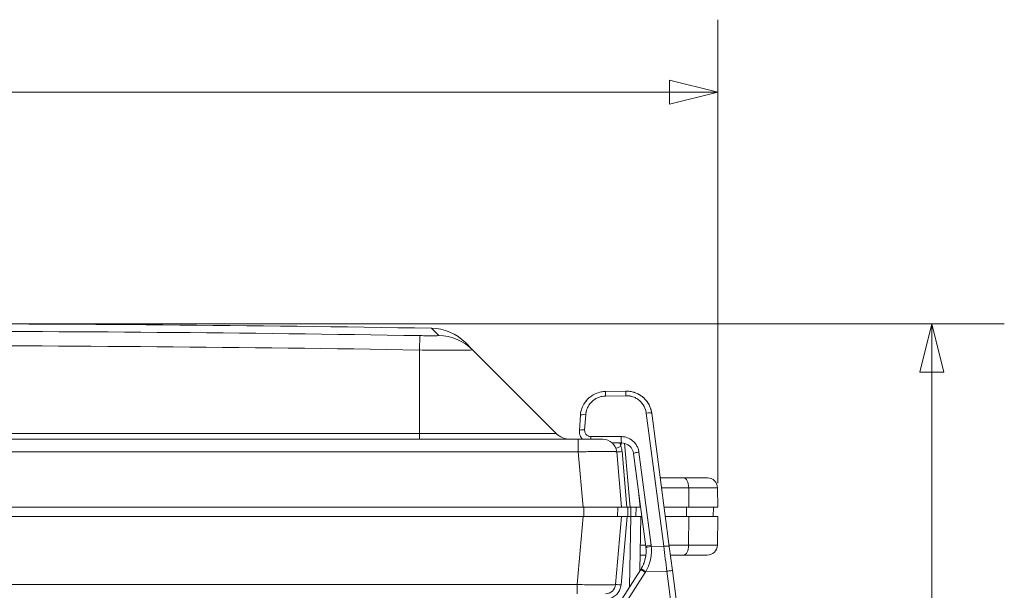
# Model space of a CAD drawing. Header units: inches. Extents: x 0.3 to 84.8, y 1.5 to 53.5.
# Tile 32 of 107: x 34.5 to 40.9, y 12.4 to 16.1. Entities that reach past the tile are written whole.
import ezdxf

# ---------------------------------------------------------------- set-up
doc = ezdxf.new("R2010")
doc.units = ezdxf.units.IN
doc.header["$LTSCALE"] = 2.5
doc.header["$MEASUREMENT"] = 0
for name, color, linetype, lineweight in [('Dimension (ANSI)', 7, 'Continuous', 9), ('Visible (ANSI)', 7, 'Continuous', 18), ('Visible Narrow (ANSI)', 7, 'Continuous', 5)]:
    doc.layers.add(name, color=color, linetype=linetype, lineweight=lineweight)
doc.styles.add('Note Text (ANSI)', font='arial.ttf')
doc.dimstyles.new('.XX', dxfattribs={"dimscale": 2.5, "dimtxt": 0.095, "dimasz": 0.125, "dimexe": 0.1875, "dimexo": 0.0625, "dimgap": 0.0625, "dimtad": 0, "dimtih": 1, "dimtoh": 1, "dimrnd": 1e-08, "dimzin": 0, "dimdsep": 46, "dimtxsty": 'Note Text (ANSI)', "dimblk": 'Filled-1', "dimcen": 0.09, "dimdle": 0.45, "dimclrd": 256, "dimclre": 256, "dimclrt": 256, "dimadec": 0, "dimazin": 1, "dimtfac": 1.263158, "dimtofl": 0, "dimtmove": 0, "dimatfit": 3, "dimfxl": 1, "dimtolj": 1, "dimtzin": 4, "dimlwd": -1, "dimlwe": -1, "dimarcsym": 0})

# ---------------------------------------------------------------- blocks, each defined once
blk = doc.blocks.new('Filled-1')
at = {"color": 0}
for p, q in [((0, 0), (-1, 0.25)), ((-1, 0.25), (-1, -0.25)), ((-1, 0), (0, 0)), ((-1, -0.25), (0, 0))]:
    blk.add_line(p, q, dxfattribs=at)
at = {"color": 0, "flags": 128}
blk.add_lwpolyline([(-1, -0.25), (0, 0), (-1, 0.25), (-1, -0.25)], dxfattribs=at)
at = {"color": 0}
blk.add_solid([(-1, -0.25), (0, 0), (-1, 0.25), (-1, -0.25)], dxfattribs=at)
blk = doc.blocks.new('*D58')
at = {"layer": 'Defpoints', "color": 0, "transparency": 16777216}
for p in [(33.6872, 14.0924), (40.3962, 14.0924), (37.7087, 8.2049)]:
    blk.add_point(p, dxfattribs=at)
at = {"layer": 'Dimension (ANSI)', "transparency": 16777216}
for p, q in [((33.8435, 14.0924), (40.8649, 14.0924)), ((40.3962, 13.7799), (40.3962, 11.4262)), ((40.3962, 8.5174), (40.3962, 10.8712)), ((37.8649, 8.2049), (40.8649, 8.2049))]:
    blk.add_line(p, q, dxfattribs=at)
at = {"layer": 'Dimension (ANSI)', "transparency": 16777216, "xscale": 0.3125, "yscale": 0.3125, "zscale": 0.3125}
for p, rotation in [((40.3962, 14.0924), 90), ((40.3962, 8.2049), 270)]:
    blk.add_blockref('Filled-1', p, dxfattribs=dict(at, rotation=rotation))
at = {"layer": 'Dimension (ANSI)', "transparency": 16777216, "insert": (40.0875, 11.27), "char_height": 0.2375, "attachment_point": 1, "style": 'Note Text (ANSI)'}
blk.add_mtext('\\A1;5.89', dxfattribs=at)
blk = doc.blocks.new('*D59')
at = {"layer": 'Defpoints', "color": 0, "transparency": 16777216}
for p in [(28.336, 15.5924), (39.0122, 12.9049), (28.336, 12.6887)]:
    blk.add_point(p, dxfattribs=at)
at = {"layer": 'Dimension (ANSI)', "transparency": 16777216}
for p, q in [((28.336, 12.8449), (28.336, 16.0612)), ((39.0122, 13.0612), (39.0122, 16.0612)), ((28.6485, 15.5924), (33.128, 15.5924)), ((38.6997, 15.5924), (34.2201, 15.5924))]:
    blk.add_line(p, q, dxfattribs=at)
at = {"layer": 'Dimension (ANSI)', "transparency": 16777216, "xscale": 0.3125, "yscale": 0.3125, "zscale": 0.3125, "rotation": 180}
blk.add_blockref('Filled-1', (28.336, 15.5924), dxfattribs=at)
at = {"layer": 'Dimension (ANSI)', "transparency": 16777216, "xscale": 0.3125, "yscale": 0.3125, "zscale": 0.3125}
blk.add_blockref('Filled-1', (39.0122, 15.5924), dxfattribs=at)
at = {"layer": 'Dimension (ANSI)', "transparency": 16777216, "insert": (33.2843, 15.7137), "char_height": 0.2375, "attachment_point": 1, "style": 'Note Text (ANSI)'}
blk.add_mtext('\\A1;10.68', dxfattribs=at)

msp = doc.modelspace()

# ---------------------------------------------------------------- linework, layer by layer
at = {"layer": 'Visible (ANSI)'}
for p, q in [((37.4264, 13.9233), (37.3792, 13.9704)), ((37.9667, 13.383), (37.4264, 13.9233)), ((38.2855, 13.654), (38.4183, 13.6562)), ((38.1167, 13.4017), (38.1237, 13.5007)), ((38.5847, 13.5127), (38.6975, 12.6511)), ((38.1091, 13.3449), (29.2653, 13.3449)), ((38.1488, 13.3449), (38.1877, 13.3449)), ((38.2478, 13.3449), (38.1877, 13.3449)), ((38.2478, 13.3449), (38.2635, 13.3449)), ((38.3883, 13.3213), (38.3293, 13.3213)), ((38.3582, 13.2628), (38.3895, 12.9049)), ((38.5465, 12.649), (38.4676, 13.2516)), ((38.3625, 13.2129), (38.3625, 13.2129)), ((38.3626, 13.2128), (38.3626, 13.2128)), ((38.6394, 13.0949), (38.7911, 13.0949)), ((38.945, 13.0949), (38.7911, 13.0949)), ((39.01, 13.0311), (39.0122, 12.9049)), ((38.5023, 12.9869), (38.5095, 12.9049)), ((38.1404, 12.9049), (29.234, 12.9049)), ((38.1404, 12.9049), (38.3895, 12.9049)), ((38.3647, 12.9049), (38.3626, 12.8449)), ((38.3895, 12.9049), (38.4245, 12.9049)), ((38.4444, 12.9049), (38.4245, 12.9049)), ((38.4444, 12.9049), (38.5095, 12.9049)), ((38.4847, 12.9049), (38.4826, 12.8449)), ((38.513, 12.9049), (38.5095, 12.9049)), ((38.8247, 12.9049), (38.6643, 12.9049)), ((38.8247, 12.9049), (39.0122, 12.9049)), ((38.9811, 12.8449), (38.9832, 12.9049)), ((29.2338, 12.8449), (38.1407, 12.8449)), ((38.3897, 12.8449), (38.1407, 12.8449)), ((38.3512, 12.4043), (38.3897, 12.8449)), ((38.3897, 12.8449), (38.4248, 12.8449)), ((38.4497, 12.8449), (38.4248, 12.8449)), ((38.5147, 12.8449), (38.4497, 12.8449)), ((38.5147, 12.8449), (38.5086, 12.4934)), ((38.5147, 12.8449), (38.5209, 12.8449)), ((38.6721, 12.8449), (38.8247, 12.8449)), ((39.0122, 12.8449), (38.8247, 12.8449)), ((39.009, 12.6588), (39.0122, 12.8449)), ((38.718, 12.4949), (38.6975, 12.6511)), ((38.5469, 12.5949), (38.5104, 12.5949)), ((38.5811, 12.5949), (38.5811, 12.5949)), ((38.7906, 12.5949), (38.7049, 12.5949)), ((38.7906, 12.5949), (38.944, 12.5949)), ((38.113, 11.8734), (38.5137, 12.5014)), ((38.718, 12.4949), (38.7963, 11.8969))]:
    msp.add_line(p, q, dxfattribs=at)
for centre, radius, start, end in [((33.6872, -194.4584), 208.5508, 89.045962, 90.954038), ((37.1544, 13.7456), 0.318, 45, 89.04596), ((38.0586, 13.4749), 0.13, 225, 270), ((38.2685, 13.2549), 0.09, 5.03468, 89.99609), ((38.945, 13.0299), 0.065, 1.00002, 90), ((38.944, 12.6599), 0.065, 270, 358.99999), ((38.2864, 12.4099), 0.065, 270, 355)]:
    msp.add_arc(centre, radius, start, end, dxfattribs=at)
for centre, major_axis, ratio, start_param, end_param in [((38.2883, 13.489), (-0.1005, 0.1309), 0.999999, 6.189822, 6.276904), ((38.2883, 13.489), (-0.1005, 0.1309), 0.999999, 5.810595, 6.056911), ((38.2883, 13.489), (-0.1005, 0.1309), 0.999999, 0.289319, 0.38736), ((38.2883, 13.489), (-0.1005, 0.1309), 0.999999, 0.098825, 0.189262), ((38.1586, 13.4982), (-0.0349, 0.0025), 0.158766, 6.283167, 6.283184), ((38.2883, 13.489), (-0.1005, 0.1309), 0.999999, 0.503311, 0.772135), ((38.3883, 13.2413), (0.0599, -0.0529), 0.999487, 0.85334, 2.293956), ((38.3196, 12.6193), (0.2271, 0.0285), 0.982444, 6.25569, 6.288423), ((38.3562, 12.6026), (-0.1065, -0.1733), 0.920573, 1.552448, 1.556111)]:
    msp.add_ellipse(centre, major_axis=major_axis, ratio=ratio, start_param=start_param, end_param=end_param, dxfattribs=at)
for points in [[(38.2004, 13.6287), (38.2066, 13.6326), (38.213, 13.6361), (38.2197, 13.6391)], [(38.2583, 13.6513), (38.2673, 13.6529), (38.2764, 13.6539), (38.2855, 13.654)], [(38.4183, 13.6562), (38.4298, 13.6564), (38.4413, 13.6554), (38.4525, 13.6532)], [(38.4525, 13.6532), (38.4564, 13.6525), (38.4602, 13.6516), (38.4641, 13.6506)], [(38.4641, 13.6506), (38.4822, 13.6457), (38.4997, 13.6375), (38.5151, 13.6269)], [(38.1371, 13.5552), (38.1397, 13.561), (38.1426, 13.5667), (38.1458, 13.5722)], [(38.1546, 13.5858), (38.1578, 13.5902), (38.1613, 13.5945), (38.1649, 13.5987)], [(38.1547, 13.5859), (38.164, 13.5987), (38.1752, 13.6102), (38.1877, 13.6199)], [(38.1753, 13.6093), (38.1796, 13.6133), (38.184, 13.617), (38.1886, 13.6205)], [(38.1237, 13.5007), (38.124, 13.5047), (38.1244, 13.5087), (38.125, 13.5127)], [(38.5705, 13.5614), (38.5777, 13.546), (38.5825, 13.5294), (38.5847, 13.5127)]]:
    msp.add_open_spline(points, degree=3, dxfattribs=at)
for points, knots in [([(38.4674, 13.6496), (38.4685, 13.6493), (38.4696, 13.649), (38.4873, 13.6434), (38.5033, 13.6354), (38.5258, 13.6192), (38.5336, 13.6124), (38.5408, 13.6049)], [0.1255812, 0.1255812, 0.1255812, 0.1255812, 0.1346005, 0.1346005, 0.2672939, 0.2672939, 0.3465506, 0.3465506, 0.3465506, 0.3465506]), ([(38.5151, 13.6269), (38.5244, 13.6204), (38.5419, 13.6054), (38.5596, 13.5823), (38.5679, 13.5668), (38.5705, 13.5614)], [0.4297826, 0.4297826, 0.4297826, 0.4297826, 0.5714286, 0.7142857, 0.7895028, 0.7895028, 0.7895028, 0.7895028]), ([(38.5533, 13.59), (38.5641, 13.5756), (38.5725, 13.5592), (38.5812, 13.5326), (38.5834, 13.5227), (38.5847, 13.5127)], [0, 0, 0, 0, 0.1376623, 0.1376623, 0.2151115, 0.2151115, 0.2151115, 0.2151115]), ([(38.1185, 13.379), (38.1181, 13.3807), (38.1166, 13.3882), (38.1163, 13.3958), (38.1167, 13.4017)], [0.8150555, 0.8150555, 0.8150555, 0.8150555, 0.8571429, 1, 1, 1, 1]), ([(38.1309, 13.3522), (38.1262, 13.3587), (38.1224, 13.3661), (38.1194, 13.3755), (38.1189, 13.3773), (38.1185, 13.379)], [0, 0, 0, 0, 0.06180297, 0.06180297, 0.07568981, 0.07568981, 0.07568981, 0.07568981]), ([(38.1488, 13.3449), (38.1446, 13.3449), (38.1405, 13.3449), (38.1363, 13.3449), (38.1273, 13.3449), (38.1183, 13.3449), (38.1091, 13.3449)], [0.8333333, 0.8333333, 0.8333333, 0.8333333, 0.8857498, 0.8857498, 0.8857498, 1, 1, 1, 1]), ([(38.1369, 13.3449), (38.1348, 13.3472), (38.1328, 13.3496), (38.131, 13.3521), (38.1309, 13.3522)], [0.49685729, 0.49685729, 0.49685729, 0.49685729, 0.57142857, 0.57316966, 0.57316966, 0.57316966, 0.57316966]), ([(38.2685, 13.3449), (38.2685, 13.3449), (38.2679, 13.3449), (38.2665, 13.3449), (38.2657, 13.3449), (38.2647, 13.3449), (38.2635, 13.3449)], [0, 0, 0, 0, 0.1070686, 0.1070686, 0.1070686, 0.1666667, 0.1666667, 0.1666667, 0.1666667]), ([(38.5167, 12.5062), (38.5227, 12.5162), (38.5279, 12.5267), (38.5367, 12.5485), (38.5403, 12.5598), (38.5455, 12.5828), (38.5472, 12.5945), (38.5487, 12.618), (38.5485, 12.6299), (38.5474, 12.6416)], [0, 0, 0, 0, 0.25, 0.25, 0.5, 0.5, 0.75, 0.75, 1, 1, 1, 1]), ([(38.541, 12.5635), (38.5466, 12.5846), (38.5489, 12.6057), (38.5482, 12.6315), (38.5479, 12.6366), (38.5474, 12.6416)], [0, 0, 0, 0, 0.18279, 0.18279, 0.2281114, 0.2281114, 0.2281114, 0.2281114]), ([(38.5137, 12.5014), (38.5204, 12.5119), (38.5261, 12.5228), (38.5322, 12.5371), (38.5336, 12.5406), (38.5349, 12.5441)], [0, 0, 0, 0, 0.0948112, 0.0948112, 0.1252617, 0.1252617, 0.1252617, 0.1252617]), ([(38.5141, 12.5021), (38.5143, 12.5023), (38.5145, 12.5026), (38.5148, 12.5032), (38.515, 12.5034), (38.5153, 12.504), (38.5155, 12.5043), (38.5158, 12.5048), (38.516, 12.5051), (38.5163, 12.5056), (38.5165, 12.5059), (38.5167, 12.5062)], [4.13100516, 4.13100516, 4.13100516, 4.13100516, 4.13537171, 4.13537171, 4.13973826, 4.13973826, 4.14410481, 4.14410481, 4.14847136, 4.14847136, 4.15283791, 4.15283791, 4.15283791, 4.15283791])]:
    msp.add_open_spline(points, degree=3, knots=knots, dxfattribs=at)
at = {"layer": 'Visible Narrow (ANSI)'}
for p, q in [((37.2069, 14.0163), (37.1597, 14.0635)), ((37.0817, 13.383), (37.0817, 13.9227)), ((38.2854, 13.6246), (38.4182, 13.6269)), ((38.1509, 13.4048), (38.1579, 13.5038)), ((38.5493, 13.5138), (38.6621, 12.6522)), ((30.2927, 13.383), (37.0817, 13.383)), ((37.0817, 13.3449), (37.0817, 13.383)), ((37.9667, 13.383), (37.0817, 13.383)), ((38.1091, 13.3449), (38.1091, 13.2628)), ((38.3877, 13.3619), (38.1908, 13.362)), ((38.3856, 13.2974), (38.3878, 13.3213)), ((38.3915, 13.3618), (38.3915, 13.3618)), ((38.4042, 13.3607), (38.4042, 13.3607)), ((38.4079, 13.3188), (38.4444, 12.9049)), ((38.1091, 13.2628), (29.2653, 13.2628)), ((38.1091, 13.2628), (38.1404, 12.9049)), ((38.393, 13.2646), (38.4245, 12.9049)), ((38.5805, 12.6591), (38.5016, 13.2618)), ((38.6478, 13.0311), (38.8236, 13.0311)), ((39.01, 13.0311), (38.8236, 13.0311)), ((38.8247, 12.9049), (38.8236, 13.0311)), ((38.1457, 12.9049), (38.1457, 12.8449)), ((38.4298, 12.9049), (38.4298, 12.8449)), ((38.4497, 12.9049), (38.4497, 12.8449)), ((38.8102, 12.9049), (38.8092, 12.8449)), ((38.1021, 12.4043), (38.1407, 12.8449)), ((38.4248, 12.8449), (38.386, 12.4018)), ((38.4497, 12.8449), (38.4418, 12.3887)), ((38.8247, 12.8449), (38.8231, 12.6588)), ((38.5452, 12.6588), (38.5115, 12.6588)), ((38.6621, 12.6522), (38.5815, 12.6506)), ((38.8231, 12.6588), (38.6965, 12.6588)), ((38.8231, 12.6588), (39.009, 12.6588)), ((38.3651, 12.5636), (38.3651, 12.5636)), ((38.1127, 11.8088), (38.5426, 12.4826)), ((38.6827, 12.4904), (38.546, 12.4881)), ((38.6827, 12.4904), (38.761, 11.8923)), ((29.2723, 12.4043), (38.1021, 12.4043))]:
    msp.add_line(p, q, dxfattribs=at)
for centre, major_axis, ratio, start_param, end_param in [((33.6872, -87.9604), (-144.2561, 0), 0.707107, 4.68882, 4.735958), ((37.0817, 13.6978), (0.0053, 0.318), 0.016664, 0.021687, 0.785537), ((37.2016, 13.6984), (0.2249, 0.2249), 0.999539, 0, 0.768746), ((33.6872, -87.898), (-144.0361, 0), 0.707107, 4.68882, 4.735958), ((38.2861, 13.619), (-0.0006, 0.035), 0.017683, 0, 1.409274), ((38.4189, 13.6212), (-0.0006, 0.035), 0.017683, 6.283183, 7.692445), ((38.1586, 13.4982), (-0.0349, 0.0025), 0.158766, 4.743807, 6.283168), ((38.55, 13.5081), (0.0347, 0.0045), 0.161763, 0.000023, 1.569931), ((38.1516, 13.3992), (-0.0349, 0.0025), 0.158766, 4.743797, 6.283185), ((38.1915, 13.3564), (0, 0.035), 0.020522, 1.409614, 1.904284), ((38.3884, 13.3563), (0, -0.035), 0.020522, 4.5512, 6.283185), ((38.3856, 13.2986), (-0.0328, -0.0122), 0.0327, 0, 1.55862), ((38.393, 13.2658), (-0.0349, -0.0031), 0.034767, 0, 1.567755), ((38.3175, 13.2646), (0.021, -0.0946), 0.77253, 1.40115, 1.74991), ((38.5023, 13.2562), (-0.0347, -0.0045), 0.161763, 4.711496, 6.283184), ((38.7911, 13.0299), (0, 0.065), 0.5, 4.729842, 6.283191), ((38.5812, 12.6535), (-0.0347, -0.0045), 0.161763, 4.711524, 6.283185), ((38.5822, 12.645), (-0.0348, -0.0034), 0.161703, 4.716933, 6.283185), ((38.3199, 12.625), (0.2608, 0.0327), 0.986829, 6.255434, 6.288436), ((38.6628, 12.6466), (0.0347, 0.0045), 0.161763, 0, 1.569931), ((38.6829, 12.4885), (0.1285, -1.0123), 0.000015, 4.549918, 4.710486), ((38.7906, 12.6599), (0, -0.065), 0.5, 6.283181, 7.836528), ((38.5432, 12.4826), (-0.0295, 0.0188), 0.009634, 0, 1.556243), ((38.5466, 12.4881), (-0.03, 0.0181), 0.009263, 0.000004, 1.556015), ((38.3458, 12.6088), (-0.1262, -0.2095), 0.955715, 1.543691, 1.570061), ((38.6833, 12.4904), (0.0347, 0.0045), 0.001976, 0, 1.588138), ((38.1021, 12.4099), (0, -0.065), 0.00001, 0.000113, 1.48353), ((38.386, 12.4012), (-0.0349, 0.0031), 0.017386, 4.713923, 6.283186)]:
    msp.add_ellipse(centre, major_axis=major_axis, ratio=ratio, start_param=start_param, end_param=end_param, dxfattribs=at)
for points, knots in [([(37.2069, 14.0163), (37.2071, 14.0161), (37.2065, 14.016), (37.2053, 14.0158), (37.2051, 14.0158), (37.2048, 14.0158), (37.2044, 14.0158), (37.2028, 14.0156), (37.2003, 14.0155), (37.1971, 14.0154), (37.1967, 14.0154), (37.1963, 14.0154), (37.1959, 14.0154), (37.1922, 14.0153), (37.1877, 14.0152), (37.1824, 14.0151), (37.1821, 14.0151), (37.1819, 14.0151), (37.1816, 14.0151), (37.176, 14.015), (37.1696, 14.015), (37.1625, 14.015), (37.1623, 14.015), (37.1622, 14.015), (37.162, 14.015), (37.155, 14.015), (37.1475, 14.015), (37.1395, 14.0151), (37.1387, 14.0151), (37.138, 14.0151), (37.1372, 14.0151), (37.1297, 14.0151), (37.1218, 14.0152), (37.1138, 14.0153), (37.1124, 14.0153), (37.111, 14.0153), (37.1096, 14.0154), (37.1021, 14.0155), (37.0946, 14.0156), (37.0869, 14.0157)], [0, 0, 0, 0, 0.117283, 0.117283, 0.117283, 0.142857, 0.142857, 0.142857, 0.269977, 0.269977, 0.269977, 0.285714, 0.285714, 0.285714, 0.42238, 0.42238, 0.42238, 0.428571, 0.428571, 0.428571, 0.571429, 0.571429, 0.571429, 0.574787, 0.574787, 0.574787, 0.714286, 0.714286, 0.714286, 0.727188, 0.727188, 0.727188, 0.857143, 0.857143, 0.857143, 0.879838, 0.879838, 0.879838, 1, 1, 1, 1]), ([(37.4264, 13.9233), (37.4266, 13.9231), (37.4211, 13.9227), (37.3957, 13.9223), (37.3543, 13.9221), (37.2992, 13.922), (37.2331, 13.922), (37.1593, 13.9223), (37.1076, 13.9225), (37.0817, 13.9227)], [0, 0, 0, 0, 0.1428571, 0.2857143, 0.4285714, 0.5714286, 0.7142857, 0.8571429, 1, 1, 1, 1]), ([(38.1579, 13.5038), (38.1584, 13.511), (38.1595, 13.5181), (38.1611, 13.525), (38.1614, 13.5259), (38.1616, 13.5268), (38.1618, 13.5277), (38.1637, 13.5349), (38.1663, 13.542), (38.1694, 13.5488), (38.1696, 13.5494), (38.1699, 13.55), (38.1702, 13.5505), (38.1735, 13.5576), (38.1775, 13.5643), (38.182, 13.5706), (38.1822, 13.5709), (38.1824, 13.5711), (38.1826, 13.5714), (38.1874, 13.5779), (38.1928, 13.584), (38.1987, 13.5895), (38.2046, 13.5951), (38.2111, 13.6001), (38.2179, 13.6044), (38.2182, 13.6046), (38.2184, 13.6047), (38.2187, 13.6049), (38.2253, 13.609), (38.2322, 13.6125), (38.2394, 13.6154), (38.24, 13.6156), (38.2405, 13.6158), (38.2411, 13.6161), (38.248, 13.6187), (38.2551, 13.6207), (38.2622, 13.6222), (38.2631, 13.6223), (38.264, 13.6225), (38.2648, 13.6227), (38.2717, 13.6239), (38.2785, 13.6245), (38.2854, 13.6246)], [0, 0, 0, 0, 0.110332, 0.110332, 0.110332, 0.125, 0.125, 0.125, 0.240184, 0.240184, 0.240184, 0.25, 0.25, 0.25, 0.369942, 0.369942, 0.369942, 0.375, 0.375, 0.375, 0.499706, 0.499706, 0.499706, 0.625, 0.625, 0.625, 0.629463, 0.629463, 0.629463, 0.75, 0.75, 0.75, 0.759217, 0.759217, 0.759217, 0.875, 0.875, 0.875, 0.889079, 0.889079, 0.889079, 1, 1, 1, 1]), ([(38.4182, 13.6269), (38.4263, 13.627), (38.4342, 13.6264), (38.442, 13.6251), (38.4429, 13.6249), (38.4439, 13.6247), (38.4448, 13.6246), (38.4529, 13.623), (38.4611, 13.6206), (38.4689, 13.6175), (38.4694, 13.6173), (38.47, 13.617), (38.4705, 13.6168), (38.4786, 13.6134), (38.4864, 13.6092), (38.4937, 13.6043), (38.4939, 13.6041), (38.4941, 13.604), (38.4943, 13.6039), (38.5017, 13.5987), (38.5086, 13.5928), (38.5148, 13.5862), (38.5211, 13.5797), (38.5266, 13.5724), (38.5313, 13.5647), (38.5316, 13.5643), (38.5318, 13.5639), (38.532, 13.5635), (38.5364, 13.5561), (38.5401, 13.5482), (38.543, 13.5402), (38.5433, 13.5394), (38.5435, 13.5386), (38.5438, 13.5379), (38.5464, 13.5301), (38.5482, 13.5221), (38.5493, 13.5138)], [0, 0, 0, 0, 0.1280626, 0.1280626, 0.1280626, 0.1428571, 0.1428571, 0.1428571, 0.2764891, 0.2764891, 0.2764891, 0.2857143, 0.2857143, 0.2857143, 0.4247922, 0.4247922, 0.4247922, 0.4285714, 0.4285714, 0.4285714, 0.5714286, 0.5714286, 0.5714286, 0.7142857, 0.7142857, 0.7142857, 0.7214062, 0.7214062, 0.7214062, 0.8571429, 0.8571429, 0.8571429, 0.8698068, 0.8698068, 0.8698068, 1, 1, 1, 1]), ([(38.1908, 13.362), (38.1882, 13.362), (38.1856, 13.3623), (38.1831, 13.3628), (38.1826, 13.3629), (38.182, 13.363), (38.1815, 13.3631), (38.1788, 13.3638), (38.1762, 13.3647), (38.1736, 13.3659), (38.1733, 13.366), (38.173, 13.3662), (38.1727, 13.3663), (38.17, 13.3677), (38.1675, 13.3693), (38.1652, 13.3713), (38.1627, 13.3734), (38.1605, 13.3757), (38.1585, 13.3784), (38.1567, 13.3809), (38.1551, 13.3836), (38.1539, 13.3865), (38.1538, 13.3868), (38.1537, 13.3871), (38.1535, 13.3874), (38.1525, 13.39), (38.1518, 13.3928), (38.1513, 13.3955), (38.1512, 13.3961), (38.1511, 13.3966), (38.1511, 13.3972), (38.1508, 13.3997), (38.1507, 13.4022), (38.1509, 13.4048)], [0.0000002, 0.0000002, 0.0000002, 0.0000002, 0.1169068, 0.1169068, 0.1169068, 0.1428573, 0.1428573, 0.1428573, 0.2701729, 0.2701729, 0.2701729, 0.2857144, 0.2857144, 0.2857144, 0.4232083, 0.4232083, 0.4232083, 0.5714286, 0.5714286, 0.5714286, 0.7142858, 0.7142858, 0.7142858, 0.7292535, 0.7292535, 0.7292535, 0.8571429, 0.8571429, 0.8571429, 0.8825888, 0.8825888, 0.8825888, 1, 1, 1, 1]), ([(38.3784, 13.3213), (38.3788, 13.3203), (38.3792, 13.3193), (38.3795, 13.3184), (38.3798, 13.3175), (38.3801, 13.3167), (38.3805, 13.3158), (38.3823, 13.3107), (38.3839, 13.3051), (38.3853, 13.2991), (38.3854, 13.2985), (38.3855, 13.298), (38.3856, 13.2974)], [0.8974417, 0.8974417, 0.8974417, 0.8974417, 0.9113609, 0.9113609, 0.9113609, 0.9230769, 0.9230769, 0.9230769, 0.9936524, 0.9936524, 0.9936524, 1, 1, 1, 1]), ([(38.3582, 13.2628), (38.3581, 13.2632), (38.3571, 13.2636), (38.3549, 13.2639), (38.3536, 13.2641), (38.352, 13.2643), (38.3501, 13.2645), (38.3457, 13.2649), (38.3395, 13.2652), (38.3314, 13.2654), (38.3295, 13.2655), (38.3275, 13.2656), (38.3254, 13.2656), (38.3147, 13.2659), (38.3014, 13.266), (38.2859, 13.266), (38.2856, 13.266), (38.2853, 13.266), (38.285, 13.266), (38.2691, 13.266), (38.2511, 13.2659), (38.2319, 13.2656), (38.229, 13.2656), (38.2262, 13.2655), (38.2233, 13.2655), (38.2066, 13.2652), (38.189, 13.2649), (38.1713, 13.2645), (38.1647, 13.2643), (38.1581, 13.2642), (38.1515, 13.264), (38.1373, 13.2636), (38.1231, 13.2632), (38.1091, 13.2628)], [0.0000001, 0.0000001, 0.0000001, 0.0000001, 0.1067604, 0.1067604, 0.1067604, 0.1666667, 0.1666667, 0.1666667, 0.3018149, 0.3018149, 0.3018149, 0.3333333, 0.3333333, 0.3333333, 0.4965039, 0.4965039, 0.4965039, 0.5, 0.5, 0.5, 0.6666667, 0.6666667, 0.6666667, 0.6911717, 0.6911717, 0.6911717, 0.8333333, 0.8333333, 0.8333333, 0.8861823, 0.8861823, 0.8861823, 1, 1, 1, 1]), ([(38.546, 12.4881), (38.5526, 12.4995), (38.5584, 12.5112), (38.5636, 12.5242), (38.5639, 12.525), (38.5692, 12.5388), (38.5733, 12.5524), (38.5764, 12.5664), (38.5764, 12.5665), (38.5794, 12.5804), (38.5814, 12.5943), (38.5823, 12.6093), (38.5823, 12.6105), (38.583, 12.6246), (38.5827, 12.6376), (38.5815, 12.6506)], [0, 0, 0, 0, 0.2351958, 0.2351958, 0.25, 0.25, 0.5, 0.5, 0.5027659, 0.5027659, 0.75, 0.75, 0.7703871, 0.7703871, 1, 1, 1, 1]), ([(38.1021, 12.4043), (38.1239, 12.4038), (38.1674, 12.4029), (38.2281, 12.4021), (38.2802, 12.4019), (38.3201, 12.4021), (38.3453, 12.4029), (38.3511, 12.4038), (38.3512, 12.4043)], [0.0000001, 0.0000001, 0.0000001, 0.0000001, 0.1666667, 0.3333333, 0.5, 0.6666667, 0.8333333, 1, 1, 1, 1]), ([(38.386, 12.4018), (38.3851, 12.3913), (38.3827, 12.3815), (38.3788, 12.3722), (38.3749, 12.3629), (38.3696, 12.3541), (38.363, 12.3463), (38.3565, 12.3385), (38.3487, 12.3316), (38.3401, 12.3262), (38.3316, 12.3208), (38.3224, 12.3168), (38.3133, 12.3142), (38.3043, 12.3117), (38.2954, 12.3106), (38.2864, 12.3106)], [0, 0, 0, 0, 0.2, 0.2, 0.2, 0.4, 0.4, 0.4, 0.6, 0.6, 0.6, 0.8, 0.8, 0.8, 1, 1, 1, 1])]:
    msp.add_open_spline(points, degree=3, knots=knots, dxfattribs=at)
msp.add_open_spline([(38.5016, 13.2618), (38.5006, 13.2695), (38.4971, 13.2845), (38.487, 13.3064), (38.4725, 13.3257), (38.4545, 13.3414), (38.4339, 13.353), (38.4112, 13.3603), (38.3956, 13.3619), (38.3877, 13.3619)], degree=3, dxfattribs=at)

# ---------------------------------------------------------------- dimensions: what is measured, and where the dimension line sits
at = {"layer": 'Dimension (ANSI)'}
for base, p1, p2, angle, override, picture, middle in [((28.336, 15.5924), (39.0122, 12.9049), (28.336, 12.6887), 180, {"dimgap": 0.0625, "dimtih": 0, "dimtoh": 0, "dimdec": 2, "dimtol": 0, "dimlim": 0, "dimtp": 0, "dimtm": 0, "dimtdec": 2, "dimatfit": 1}, '*D59', (33.6741, 15.5924)), ((40.3962, 14.0924), (37.7087, 8.2049), (33.6872, 14.0924), 90, {"dimgap": 0.0625, "dimdec": 2, "dimtol": 0, "dimlim": 0, "dimtp": 0, "dimtm": 0, "dimtdec": 2, "dimatfit": 1}, '*D58', (40.3962, 11.1487))]:
    dim = msp.add_linear_dim(base=base, p1=p1, p2=p2, angle=angle, dimstyle='.XX', override=override, dxfattribs=at)
    dim.commit()
    dim.dimension.update_dxf_attribs({"geometry": picture, "text_midpoint": middle, "dimtype": 160})

doc.saveas('drawing.dxf')
